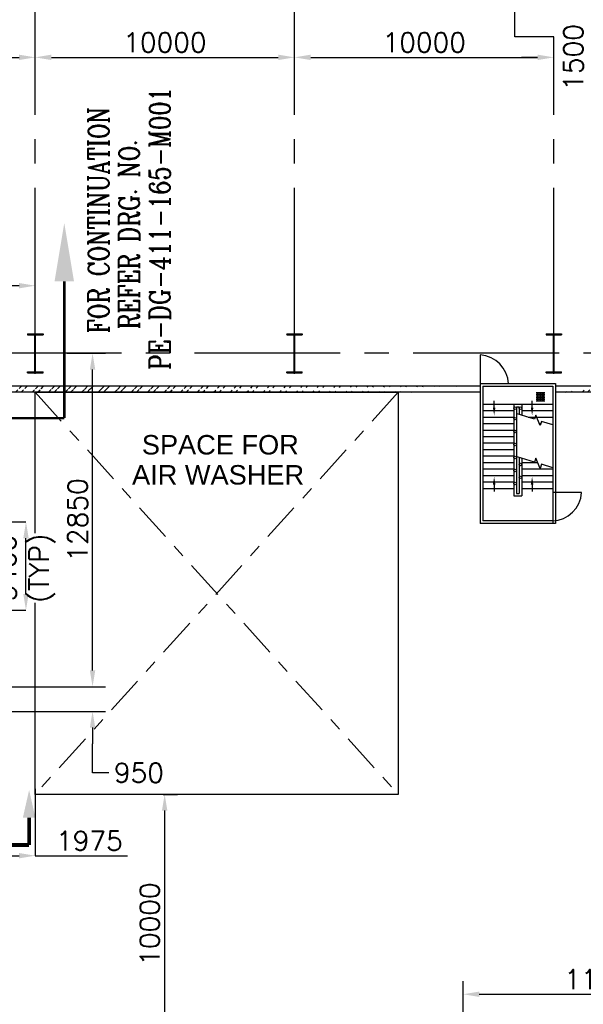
# Model space of a CAD drawing. Header units: inches. Extents: x -341304 to 31571016, y -692717 to 2132253.
# Tile 169 of 256: x 584610 to 606345, y -284074 to -246127. Entities that reach past the tile are written whole.
import ezdxf
from ezdxf.enums import TextEntityAlignment as Align

# ---------------------------------------------------------------- set-up
doc = ezdxf.new("R2010")
doc.units = ezdxf.units.IN
doc.header["$MEASUREMENT"] = 0
doc.linetypes.add('CENTER2', pattern=[1.125, 0.75, -0.125, 0.125, -0.125])
doc.linetypes.add('CENTRE', pattern=[1.5, 0.75, -0.25, 0.25, -0.25])
for name, color, linetype in [('CANAL', 4, 'Continuous'), ('COL', 1, 'Continuous'), ('DIM', 1, 'Continuous'), ('GRID', 2, 'CENTER2'), ('HATCH', 9, 'Continuous'), ('STR', 4, 'Continuous'), ('text', 3, 'Continuous'), ('WALL', 40, 'Continuous')]:
    doc.layers.add(name, color=color, linetype=linetype)
doc.styles.add('ROMANC', font='ROMANC.SHX')
doc.styles.add('ROMANS', font='romans')
doc.styles.get("Standard").update_dxf_attribs({"font": 'arial.ttf'})
doc.dimstyles.new('User600', dxfattribs={"dimscale": 500, "dimtxt": 1.5, "dimasz": 1.25, "dimexe": 1, "dimexo": 1, "dimgap": 0.4, "dimtad": 1, "dimdec": 0, "dimzin": 0, "dimdsep": 46, "dimtxsty": 'ROMANS', "dimcen": 1, "dimclrd": 8, "dimclre": 8, "dimclrt": 3, "dimadec": 0, "dimazin": 0, "dimtfac": 1, "dimtdec": 0, "dimtix": 1, "dimtofl": 0, "dimtmove": 0, "dimatfit": 3, "dimfxl": 1, "dimtolj": 1, "dimtzin": 0, "dimarcsym": 0})

# ---------------------------------------------------------------- blocks, each defined once
blk = doc.blocks.new('C-C-C')
at = {"layer": 'text', "insert": (-104054.6, -199083.8), "char_height": 900, "width": 6440.563, "attachment_point": 1, "rotation": 90, "style": 'ROMANS'}
blk.add_mtext('\\pi1260.9;{\\Q0.8;\\W0.8;\\T0.8;MAKE UP \\P\\pi1978.8;U#3,4}', dxfattribs=at)
blk = doc.blocks.new('A$C388E31B1')
at = {"layer": 'text', "insert": (17668, -786), "char_height": 1000, "width": 6911.2, "attachment_point": 1, "rotation": 90, "style": 'ROMANS'}
blk.add_mtext('\\pi1227;{\\W0.8;2300NB \\P\\pi7.9816;CW SUPPLY \\P\\pi2503.2;U#1}', dxfattribs=at)
blk = doc.blocks.new('A$C41E52089')
at = {"layer": 'COL'}
h = blk.add_hatch(dxfattribs=at)
h.set_pattern_fill('ANSI31', color=230, scale=100, style=0)
h.paths.add_polyline_path([(300, -710), (0, -710), (0, -750), (300, -750)])
h.paths.add_polyline_path([(0, -710), (-300, -710), (-300, -750), (0, -750)])
h.paths.add_polyline_path([(0, 0), (-13, 0), (-13, -710), (0, -710)])
h.paths.add_polyline_path([(0, 710), (-13, 710), (-13, 0), (0, 0)])
h.paths.add_polyline_path([(12, 0), (0, 0), (0, -710), (12, -710)])
h.paths.add_polyline_path([(12, 710), (0, 710), (0, 0), (12, 0)])
h.paths.add_polyline_path([(300, 750), (0, 750), (0, 710), (12, 710), (300, 710)])
h.paths.add_polyline_path([(0, 750), (-300, 750), (-300, 710), (0, 710)])
at = {"layer": 'COL', "color": 2}
blk.add_line((0, -790), (0, 790), dxfattribs=at)
at = {"layer": 'COL', "color": 230}
for p, q in [((-300, 750), (300, 750)), ((-300, 750), (-300, 710)), ((-300, 710), (300, 710)), ((-13, -710), (-13, 710)), ((12, -710), (12, 710)), ((300, 750), (300, 710)), ((123, 0), (-123, 0)), ((-300, -710), (300, -710)), ((-300, -750), (-300, -710)), ((-300, -750), (300, -750)), ((300, -750), (300, -710))]:
    blk.add_line(p, q, dxfattribs=at)
blk = doc.blocks.new('*D327')
at = {"color": 8, "lineweight": -2, "transparency": 16777216}
blk.add_line((575834, -247579), (584584, -247579), dxfattribs=at)
at = {"color": 8, "transparency": 16777216}
for points in [[(575834, -247475), (575834, -247683), (575209, -247579)], [(584584, -247475), (584584, -247683), (585209, -247579)]]:
    blk.add_solid(points, dxfattribs=at)
at = {"layer": 'Defpoints', "color": 0, "transparency": 16777216}
for p in [(575209, -247579), (585209, -247579), (585209, -247579)]:
    blk.add_point(p, dxfattribs=at)
at = {"color": 3, "transparency": 16777216, "insert": (580209, -247004), "char_height": 750, "attachment_point": 5, "style": 'ROMANS'}
blk.add_mtext('\\A1;10000', dxfattribs=at)
blk = doc.blocks.new('*D328')
at = {"color": 8, "lineweight": -2, "transparency": 16777216}
blk.add_line((585834, -247579), (594584, -247579), dxfattribs=at)
at = {"color": 8, "transparency": 16777216}
for points in [[(585834, -247475), (585834, -247683), (585209, -247579)], [(594584, -247475), (594584, -247683), (595209, -247579)]]:
    blk.add_solid(points, dxfattribs=at)
at = {"layer": 'Defpoints', "color": 0, "transparency": 16777216}
for p in [(585209, -247579), (595209, -247579), (595209, -247579)]:
    blk.add_point(p, dxfattribs=at)
at = {"color": 3, "transparency": 16777216, "insert": (590209, -247004), "char_height": 750, "attachment_point": 5, "style": 'ROMANS'}
blk.add_mtext('\\A1;10000', dxfattribs=at)
blk = doc.blocks.new('*D329')
at = {"color": 8, "lineweight": -2, "transparency": 16777216}
blk.add_line((595834, -247579), (604584, -247579), dxfattribs=at)
at = {"color": 8, "transparency": 16777216}
for points in [[(595834, -247475), (595834, -247683), (595209, -247579)], [(604584, -247475), (604584, -247683), (605209, -247579)]]:
    blk.add_solid(points, dxfattribs=at)
at = {"layer": 'Defpoints', "color": 0, "transparency": 16777216}
for p in [(595209, -247579), (605209, -247579), (605209, -247579)]:
    blk.add_point(p, dxfattribs=at)
at = {"color": 3, "transparency": 16777216, "insert": (600209, -247004), "char_height": 750, "attachment_point": 5, "style": 'ROMANS'}
blk.add_mtext('\\A1;10000', dxfattribs=at)
blk = doc.blocks.new('*D330')
at = {"color": 8, "lineweight": -2, "transparency": 16777216}
for p, q in [((604584, -247579), (603959, -247579)), ((607334, -247579), (607959, -247579))]:
    blk.add_line(p, q, dxfattribs=at)
at = {"color": 8, "transparency": 16777216}
for points in [[(604584, -247475), (604584, -247683), (605209, -247579)], [(607334, -247475), (607334, -247683), (606709, -247579)]]:
    blk.add_solid(points, dxfattribs=at)
at = {"layer": 'Defpoints', "color": 0, "transparency": 16777216}
for p in [(605209, -247579), (606709, -247579), (606709, -247579)]:
    blk.add_point(p, dxfattribs=at)
at = {"color": 3, "transparency": 16777216, "insert": (605959, -247579), "char_height": 750, "attachment_point": 5, "rotation": 90, "style": 'ROMANS'}
blk.add_mtext('\\A1;1500', dxfattribs=at)
blk = doc.blocks.new('*D251')
at = {"color": 8, "lineweight": -2, "transparency": 16777216}
for p, q in [((583234, -265484), (584853, -265484)), ((584853, -268259), (584853, -266109)), ((583234, -268884), (584853, -268884))]:
    blk.add_line(p, q, dxfattribs=at)
at = {"color": 8, "transparency": 16777216}
for points in [[(584749, -266109), (584957, -266109), (584853, -265484)], [(584749, -268259), (584957, -268259), (584853, -268884)]]:
    blk.add_solid(points, dxfattribs=at)
at = {"layer": 'Defpoints', "color": 0, "transparency": 16777216}
for p in [(583234, -265484), (584853, -265484), (583234, -268884)]:
    blk.add_point(p, dxfattribs=at)
at = {"color": 3, "transparency": 16777216, "insert": (584853, -267261), "char_height": 750, "attachment_point": 5, "rotation": 90, "style": 'ROMANS'}
blk.add_mtext('\\A1;3400\\P(TYP)', dxfattribs=at)
blk = doc.blocks.new('*D252')
at = {"color": 8, "lineweight": -2, "transparency": 16777216}
for p, q in [((585209, -275774), (585209, -278347)), ((583234, -276157), (583234, -278347)), ((583859, -278347), (584584, -278347)), ((585209, -278347), (588770, -278347))]:
    blk.add_line(p, q, dxfattribs=at)
at = {"color": 8, "transparency": 16777216}
for points in [[(583859, -278242), (583859, -278451), (583234, -278347)], [(584584, -278242), (584584, -278451), (585209, -278347)]]:
    blk.add_solid(points, dxfattribs=at)
at = {"layer": 'Defpoints', "color": 0, "transparency": 16777216}
for p in [(585209, -275774), (583234, -276157), (583234, -278347)]:
    blk.add_point(p, dxfattribs=at)
at = {"color": 3, "transparency": 16777216, "insert": (587302, -277772), "char_height": 750, "attachment_point": 5, "style": 'ROMANS'}
blk.add_mtext('\\A1;1975', dxfattribs=at)
blk = doc.blocks.new('*D255')
at = {"color": 8, "lineweight": -2, "transparency": 16777216}
for p, q in [((577809, -257704), (577809, -256378)), ((584584, -256378), (578434, -256378)), ((585209, -257687), (585209, -256378))]:
    blk.add_line(p, q, dxfattribs=at)
at = {"color": 8, "transparency": 16777216}
for points in [[(578434, -256274), (578434, -256482), (577809, -256378)], [(584584, -256274), (584584, -256482), (585209, -256378)]]:
    blk.add_solid(points, dxfattribs=at)
at = {"layer": 'Defpoints', "color": 0, "transparency": 16777216}
for p in [(577809, -256378), (577809, -257704), (585209, -257687)]:
    blk.add_point(p, dxfattribs=at)
at = {"color": 3, "transparency": 16777216, "insert": (580366, -255803), "char_height": 750, "attachment_point": 5, "style": 'ROMANS'}
blk.add_mtext('\\A1;7400', dxfattribs=at)
blk = doc.blocks.new('*D393')
at = {"layer": 'Defpoints', "color": 0, "transparency": 16777216}
for p in [(612709, -283687), (601709, -284968), (612709, -285734, 43814)]:
    blk.add_point(p, dxfattribs=at)
at = {"layer": 'DIM', "color": 8, "lineweight": -2, "transparency": 16777216}
for p, q in [((601709, -284468), (601709, -283187)), ((612709, -285234), (612709, -283187)), ((602334, -283687), (612084, -283687))]:
    blk.add_line(p, q, dxfattribs=at)
at = {"layer": 'DIM', "color": 8, "transparency": 16777216}
for points in [[(602334, -283583), (602334, -283791), (601709, -283687)], [(612084, -283583), (612084, -283791), (612709, -283687)]]:
    blk.add_solid(points, dxfattribs=at)
at = {"layer": 'DIM', "color": 3, "transparency": 16777216, "insert": (607209, -283112), "char_height": 750, "attachment_point": 5, "style": 'ROMANS'}
blk.add_mtext('\\A1;11000', dxfattribs=at)
blk = doc.blocks.new('*D394')
at = {"layer": 'Defpoints', "color": 0, "transparency": 16777216}
for p in [(589645, -275984), (590201, -285984), (590566, -285984)]:
    blk.add_point(p, dxfattribs=at)
at = {"layer": 'DIM', "color": 8, "lineweight": -2, "transparency": 16777216}
for p, q in [((590145, -275984), (590701, -275984)), ((590201, -276609), (590201, -285359)), ((590066, -285984), (589701, -285984))]:
    blk.add_line(p, q, dxfattribs=at)
at = {"layer": 'DIM', "color": 8, "transparency": 16777216}
for points in [[(590097, -276609), (590306, -276609), (590201, -275984)], [(590097, -285359), (590306, -285359), (590201, -285984)]]:
    blk.add_solid(points, dxfattribs=at)
at = {"layer": 'DIM', "color": 3, "transparency": 16777216, "insert": (589626, -280984), "char_height": 750, "attachment_point": 5, "rotation": 90, "style": 'ROMANS'}
blk.add_mtext('\\A1;10000', dxfattribs=at)
blk = doc.blocks.new('*D400')
at = {"layer": 'Defpoints', "color": 0, "transparency": 16777216}
for p in [(585926, -258984), (587421, -258984), (581984, -271834)]:
    blk.add_point(p, dxfattribs=at)
at = {"layer": 'DIM', "color": 8, "lineweight": -2, "transparency": 16777216}
for p, q in [((586426, -258984), (587921, -258984)), ((587421, -271209), (587421, -259609)), ((582484, -271834), (587921, -271834))]:
    blk.add_line(p, q, dxfattribs=at)
at = {"layer": 'DIM', "color": 8, "transparency": 16777216}
for points in [[(587317, -259609), (587525, -259609), (587421, -258984)], [(587317, -271209), (587525, -271209), (587421, -271834)]]:
    blk.add_solid(points, dxfattribs=at)
at = {"layer": 'DIM', "color": 3, "transparency": 16777216, "insert": (586846, -265409), "char_height": 750, "attachment_point": 5, "rotation": 90, "style": 'ROMANS'}
blk.add_mtext('\\A1;12850', dxfattribs=at)
blk = doc.blocks.new('*D434')
at = {"layer": 'Defpoints', "color": 0, "transparency": 16777216}
for p in [(582099, -271834), (581715, -272784), (587421, -272784)]:
    blk.add_point(p, dxfattribs=at)
at = {"layer": 'DIM', "color": 8, "lineweight": -2, "transparency": 16777216}
for p, q in [((587421, -271209), (587421, -270584)), ((582599, -271834), (587921, -271834)), ((582215, -272784), (587921, -272784)), ((587421, -273409), (587421, -274034)), ((587421, -275152), (587421, -274034)), ((588046, -275152), (587421, -275152))]:
    blk.add_line(p, q, dxfattribs=at)
at = {"layer": 'DIM', "color": 8, "transparency": 16777216}
for points in [[(587317, -271209), (587525, -271209), (587421, -271834)], [(587317, -273409), (587525, -273409), (587421, -272784)]]:
    blk.add_solid(points, dxfattribs=at)
at = {"layer": 'DIM', "color": 3, "transparency": 16777216, "insert": (589210, -275152), "char_height": 750, "attachment_point": 5, "rotation": 359.9, "style": 'ROMANS'}
blk.add_mtext('\\A1;950', dxfattribs=at)

msp = doc.modelspace()

# ---------------------------------------------------------------- hatches: boundary and pattern name
at = {"layer": 'HATCH'}
h = msp.add_hatch(dxfattribs=at)
h.set_pattern_fill('ANSI32', color=256, scale=1200, style=0)
h.set_pattern_definition([(45, (520829.6, -357835.23), (-318.198, 318.198), []), (45, (521041.7, -357835.23), (-318.198, 318.198), [])])
edge = h.paths.add_edge_path()
edge.add_line((602369.4, -260483.7), (573209.4, -260483.5))
edge.add_line((602369.4, -260253.7), (573209.4, -260253.5))
h = msp.add_hatch(dxfattribs=at)
h.set_pattern_fill('ANSI32', color=256, scale=1200, style=0)
h.set_pattern_definition([(45, (3832350.5, -443605.93), (-318.19805, 318.19805), []), (45, (3832562.6, -443605.93), (-318.19805, 318.19805), [])])
edge = h.paths.add_edge_path()
edge.add_line((608709.6, -260483.5), (605269.4, -260483.5))
edge.add_line((608709.6, -260253.5), (605269.4, -260253.5))
edge.add_line((608709.6, -260253.5), (608709.6, -260483.5))
at = {"layer": 'STR'}
h = msp.add_hatch(dxfattribs=at)
h.set_pattern_fill('ANSI37', color=256, scale=500, angle=315, style=0)
h.set_pattern_definition([(360, (574265.01, -244436.854), (2e-14, 62.5), []), (90, (574265.01, -244436.854), (-62.5, 2e-14), [])])
h.paths.add_polyline_path([(604865, -260824.6), (604865, -260490.1), (604530.7, -260490.1), (604530.7, -260824.6)])

# ---------------------------------------------------------------- linework, layer by layer
at = {"color": 2, "linetype": 'CENTRE', "ltscale": 2000}
for p, q in [((599209.4, -260483.4), (585209.4, -275983.5)), ((585209.5, -260483.3), (599209.4, -275983.5))]:
    msp.add_line(p, q, dxfattribs=at)
at = {"color": 2}
msp.add_lwpolyline([(585209.5, -265921.7), (585209.5, -260483.6), (599209.4, -260483.7), (599209.4, -275983.5), (585209.4, -275983.5), (585209.4, -268600.3)], dxfattribs=at)
at = {"layer": 'CANAL', "color": 240, "linetype": 'CENTER2', "ltscale": 7500}
for p, q in [((585209.4, -258233.5), (585209.4, -245134.2)), ((595209.4, -258233.5), (595209.4, -245134.2)), ((603709.4, -246791.6), (603709.4, -245489.9)), ((605209.4, -246791.6), (603709.4, -246791.6)), ((605209.4, -258233.5), (605209.4, -246791.6)), ((630721.9, -258983.5), (555196.9, -258983.5))]:
    msp.add_line(p, q, dxfattribs=at)
at = {"layer": 'GRID', "linetype": 'CENTER2', "ltscale": 5000, "const_width": 100}
for points in [[(586330.7, -256212), (586330.7, -261483.5)], [(556321.9, -261483.5), (586330.7, -261483.5)]]:
    msp.add_lwpolyline(points, dxfattribs=at)
at = {"layer": 'GRID', "linetype": 'CENTER2', "ltscale": 5000}
msp.add_solid([(586705.7, -256212), (585955.7, -256212), (586330.7, -253962)], dxfattribs=at)
at = {"layer": 'STR'}
for p, q in [((605169.4, -260953.8), (602469.4, -260953.8)), ((602906.9, -261224.2), (602906.9, -260812.8)), ((603669.4, -260953.8), (603669.4, -264482.8)), ((603769.4, -261053.8), (603769.4, -264382.8)), ((603869.4, -261053.8), (603769.4, -261053.8)), ((603869.4, -261053.8), (603869.4, -261345.4)), ((603969.4, -260953.8), (603969.4, -261376.1)), ((604369.4, -261224.2), (604369.4, -260812.8)), ((603669.4, -261203.8), (602469.4, -261203.8)), ((603669.4, -261453.8), (602469.4, -261453.8)), ((605169.4, -261203.8), (603969.4, -261203.8)), ((605169.4, -261453.8), (604221.9, -261453.8)), ((603669.4, -261703.8), (602469.4, -261703.8)), ((604697.3, -261703.8), (604649.9, -261703.8)), ((603669.4, -261953.8), (602469.4, -261953.8)), ((603669.4, -262203.8), (602469.4, -262203.8)), ((603669.4, -262453.8), (602469.4, -262453.8)), ((603669.4, -262703.8), (602469.4, -262703.8)), ((603669.4, -262953.8), (602469.4, -262953.8)), ((603669.4, -263203.8), (602469.4, -263203.8)), ((603869.4, -262999.2), (603869.4, -264382.8)), ((603969.4, -263030), (603969.4, -264482.8)), ((604585.5, -263203.8), (603969.4, -263203.8)), ((603669.4, -263453.8), (602469.4, -263453.8)), ((603669.4, -263703.8), (602469.4, -263703.8)), ((605169.4, -263453.8), (603969.4, -263453.8)), ((605169.4, -263703.8), (603969.4, -263703.8)), ((603669.4, -263953.8), (602469.4, -263953.8)), ((602906.9, -263894.8), (602906.9, -264306.3)), ((605169.4, -263953.8), (603969.4, -263953.8)), ((604369.4, -263894.8), (604369.4, -264306.3)), ((603669.4, -264203.8), (602469.4, -264203.8)), ((603669.4, -264482.8), (603969.4, -264482.8)), ((603769.4, -264382.8), (603869.4, -264382.8)), ((605169.4, -264203.8), (603969.4, -264203.8))]:
    msp.add_line(p, q, dxfattribs=at)
at = {"layer": 'STR', "flags": 128}
for points in [[(605169.4, -261745.1), (604726.5, -261608.9), (604677.3, -261769.1), (604508.8, -261366.7), (604459.6, -261526.8), (603792.2, -261321.6)], [(605169.4, -263398.9), (604726.5, -263262.8), (604677.3, -263422.9), (604508.8, -263020.5), (604459.6, -263180.7), (603792.2, -262975.5)]]:
    msp.add_lwpolyline(points, dxfattribs=at)
at = {"layer": 'STR'}
for centre in [(603719.4, -261098.8), (603919.4, -261098.8), (603719.4, -261503.4), (603719.4, -262001.9), (603719.4, -262501.9), (603719.4, -263001.9), (603919.4, -263264.9), (603719.4, -263501.9), (603919.4, -263764.9), (603719.4, -264001.9)]:
    msp.add_circle(centre, 50, dxfattribs=at)
for points in [[(602856.9, -261074.2), (602956.9, -261074.2), (602906.9, -261374.2)], [(604319.4, -261074.2), (604419.4, -261074.2), (604369.4, -261374.2)], [(602856.9, -264044.8), (602956.9, -264044.8), (602906.9, -263744.8)], [(604319.4, -264044.8), (604419.4, -264044.8), (604369.4, -263744.8)]]:
    msp.add_solid(points, dxfattribs=at)
at = {"layer": 'text', "color": 1, "const_width": 150, "elevation": 0}
for points in [[(584974.2, -277931.2), (584974.2, -276875.6)], [(584974.2, -277931.2), (584207.7, -277931.2)]]:
    msp.add_lwpolyline(points, dxfattribs=at)
at = {"layer": 'text', "color": 1}
msp.add_solid([(585214.2, -276875.6, 3939.9), (584734.2, -276875.6, 3939.9), (584974.2, -275814.5, 3939.9)], dxfattribs=at)
at = {"layer": 'WALL'}
for p, q in [((602369.4, -259042.7), (602369.4, -260153.7)), ((602369.4, -260253.7), (573209.4, -260253.5)), ((602369.4, -260153.7), (602369.4, -265546.7)), ((602369.4, -260153.7), (605269.4, -260153.7)), ((602469.4, -260253.7), (602469.4, -265446.7)), ((602469.4, -260253.7), (605169.4, -260253.7)), ((605169.4, -260253.7), (605169.4, -264903.8)), ((605269.4, -260153.7), (605269.4, -265546.7)), ((608709.6, -260253.5), (605269.4, -260253.5)), ((602369.4, -260483.7), (573209.4, -260483.5)), ((608709.6, -260483.5), (605269.4, -260483.5)), ((605169.4, -263784.6), (605169.4, -265546.7)), ((606280.4, -264351.8), (605169.4, -264351.8)), ((605269.4, -265546.7), (602369.4, -265546.7)), ((605163.8, -265446.7), (602469.4, -265446.7))]:
    msp.add_line(p, q, dxfattribs=at)
for centre, start, end in [((602280.3, -260225.2), 3.18383, 85.6916), ((605098, -264262.7), 273.18383, 355.6916)]:
    msp.add_arc(centre, 1185.8, start, end, dxfattribs=at)

# ---------------------------------------------------------------- block references
at = {"color": 7}
for name, p in [('A$C388E31B1', (584096.5, -372087.9)), ('C-C-C', (692749.1, -207084.3))]:
    msp.add_blockref(name, p, dxfattribs=at)
at = {"layer": 'COL'}
for p in [(585209.4, -258983.5), (595209.4, -258983.5), (605209.4, -258983.5), (605209.4, -258983.5)]:
    msp.add_blockref('A$C41E52089', p, dxfattribs=at)

# ---------------------------------------------------------------- texts
at = {"layer": 'text', "lineweight": 25, "style": 'ROMANC', "width": 0.8}
msp.add_text('FOR CONTINUATION', height=800, rotation=90, dxfattribs=at).set_placement((588054.8, -253855.9, 13), align=Align.CENTER)
for s, p in [('PE-DG-411-165-M001', (590413.4, -259620.6, 13)), ('REFER DRG. NO.', (589230.5, -258056.5, 13))]:
    msp.add_text(s, height=800, rotation=90, dxfattribs=at).set_placement(p)
at = {"layer": 'text', "linetype": 'Continuous'}
for s, p in [('SPACE FOR', (589320, -262883.8)), (' AIR WASHER', (588652.4, -264042.5))]:
    msp.add_text(s, height=750, dxfattribs=at).set_placement(p)
at = {"layer": 'text', "char_height": 500, "attachment_point": 1, "style": 'ROMANS'}
for s, insert, width in [('\\pi314.5;ROLLING \\P\\pi207.36;SHUTTER{\\H1.4167x; }', (433808.4, -259481.4), 3509.961), ('\\pi45.922;{\\W0.8;GAS CYLINDER \\P\\pi1379.3;ROOM}', (442045.9, -259622.2), 4301.368)]:
    msp.add_mtext(s, dxfattribs=dict(at, insert=insert, width=width))

# ---------------------------------------------------------------- dimensions: what is measured, and where the dimension line sits
at = {"color": 8}
dim = msp.add_linear_dim(base=(606709.4, -247579.2), p1=(605209.4, -247579.2), p2=(606709.4, -247579.2), dimstyle='User600', override={"dimtmove": 1}, dxfattribs=at)
dim.commit()
dim.dimension.update_dxf_attribs({"geometry": '*D330', "text_midpoint": (605959.4, -247579.2), "text_rotation": 90})
for base, p1, p2, picture, middle in [((585209.4, -247579.2), (575209.4, -247579.2), (585209.4, -247579.2), '*D327', (580209.4, -247004.2)), ((595209.4, -247579.2), (585209.4, -247579.2), (595209.4, -247579.2), '*D328', (590209.4, -247004.2)), ((605209.4, -247579.2), (595209.4, -247579.2), (605209.4, -247579.2), '*D329', (600209.4, -247004.2))]:
    dim = msp.add_linear_dim(base=base, p1=p1, p2=p2, dimstyle='User600', override={"dimtmove": 1}, dxfattribs=at)
    dim.commit()
    dim.dimension.update_dxf_attribs({"geometry": picture, "text_midpoint": middle})
for base, p1, p2, picture, middle in [((577809.4, -256378.2), (585209.4, -257687), (577809.4, -257704.4), '*D255', (580366.1, -256378.2)), ((583234.4, -278346.6), (585209.4, -275773.6), (583234.4, -276156.5), '*D252', (587302.2, -278346.6))]:
    dim = msp.add_linear_dim(base=base, p1=p1, p2=p2, dimstyle='User600', override={"dimexe": 0, "dimexo": 0})
    dim.commit()
    dim.dimension.update_dxf_attribs({"geometry": picture, "text_midpoint": middle, "dimtype": 160})
dim = msp.add_linear_dim(base=(584852.8, -265483.5), p1=(583234.4, -268883.5), p2=(583234.4, -265483.5), angle=90, text='<>\\X(TYP)', dimstyle='User600', override={"dimexe": 0, "dimexo": 0})
dim.commit()
dim.dimension.update_dxf_attribs({"geometry": '*D251', "text_midpoint": (584852.8, -267261), "dimtype": 160})
at = {"layer": 'DIM', "color": 230}
for base, p1, p2, picture, middle in [((587421, -258983.5), (581984.4, -271833.5), (585925.7, -258983.5), '*D400', (586846, -265408.5)), ((590201.4, -285983.5), (589644.6, -275983.5), (590566, -285983.5), '*D394', (589626.4, -280983.5))]:
    dim = msp.add_linear_dim(base=base, p1=p1, p2=p2, angle=90, dimstyle='User600', dxfattribs=at)
    dim.commit()
    dim.dimension.update_dxf_attribs({"geometry": picture, "text_midpoint": middle})
dim = msp.add_linear_dim(base=(587421, -272783.5), p1=(582099.4, -271833.5), p2=(581714.9, -272783.5), angle=90, dimstyle='User600', override={"dimtmove": 1}, dxfattribs=at)
dim.commit()
dim.dimension.update_dxf_attribs({"geometry": '*D434', "text_midpoint": (587647.5, -275151.9), "dimtype": 160, "text_rotation": 359.9})
dim = msp.add_linear_dim(base=(612709.4, -283687), p1=(601709.4, -284967.5), p2=(612709.4, -285733.5, 43813.8), dimstyle='User600', dxfattribs=at)
dim.commit()
dim.dimension.update_dxf_attribs({"geometry": '*D393', "text_midpoint": (607209.4, -283112)})

doc.saveas('drawing.dxf')
